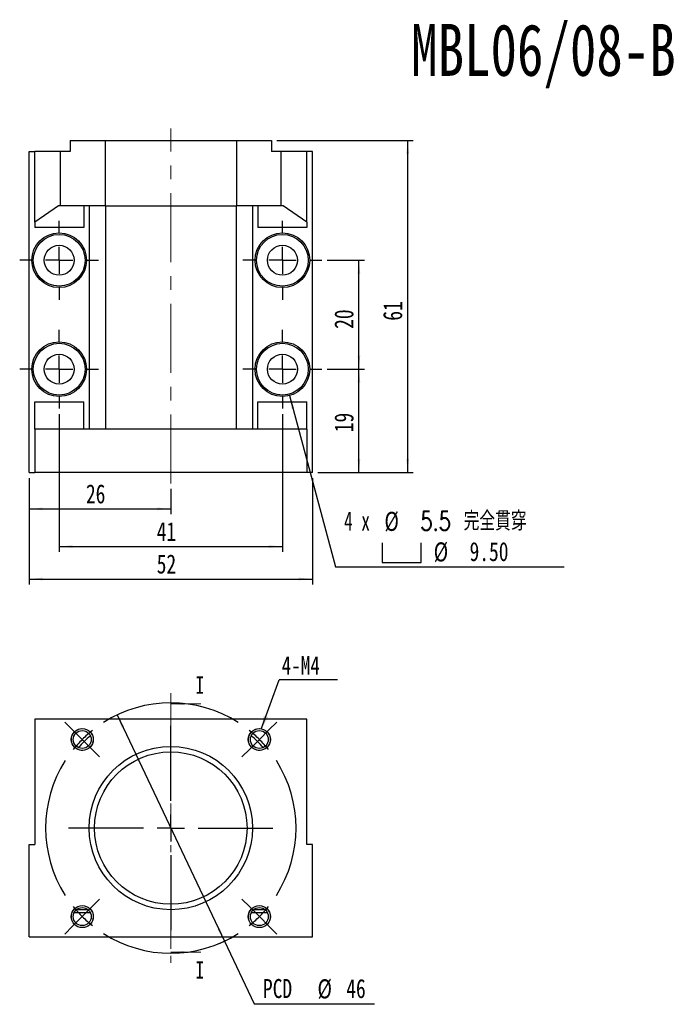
# Model space of a CAD drawing. Header units: millimetres. Extents: x 42 to 277, y 9 to 197.
# Tile 1 of 2: x 42 to 159, y 17 to 197. Entities that reach past the tile are written whole.
import ezdxf

# ---------------------------------------------------------------- set-up
doc = ezdxf.new("R2010")
doc.units = ezdxf.units.MM
doc.linetypes.add('CENTER', pattern=[10.16, 6.35, -1.27, 1.27, -1.27])
doc.linetypes.add('CENTERX2', pattern=[20.32, 12.7, -2.54, 2.54, -2.54])
doc.layers.add('FORMAT', color=7, linetype='Continuous')
doc.styles.add('SLDTEXTSTYLE0', font='TXT', dxfattribs={"width": 0.75})
doc.styles.add('SLDTEXTSTYLE1', font='TXT', dxfattribs={"width": 0.75, "bigfont": 'bigfont'})
doc.styles.add('SLDTEXTSTYLE2', font='TXT', dxfattribs={"width": 0.666667})
doc.dimstyles.new('SLDDIMSTYLE0', dxfattribs={"dimtxt": 3.5, "dimasz": 2.5, "dimexe": 0, "dimexo": 0.0625, "dimgap": 0.875, "dimtad": 0, "dimtih": 1, "dimtoh": 1, "dimrnd": 1e-09, "dimzin": 12, "dimdsep": 46, "dimtxsty": 'SLDTEXTSTYLE0', "dimsah": 1, "dimcen": 0, "dimadec": 0, "dimazin": 3, "dimtfac": 1, "dimtmove": 0, "dimatfit": 3, "dimfxl": 0, "dimfrac": 2, "dimtolj": 1, "dimtzin": 12, "dimarcsym": 0})
doc.dimstyles.new('SLDDIMSTYLE1', dxfattribs={"dimtxt": 0.18, "dimasz": 2.5, "dimexe": 0, "dimexo": 0.0625, "dimgap": 0, "dimtad": 0, "dimtih": 1, "dimtoh": 1, "dimdec": 0, "dimrnd": 1e-09, "dimzin": 0, "dimdsep": 46, "dimtxsty": 'Standard', "dimsah": 1, "dimcen": 0.09, "dimadec": 0, "dimazin": 0, "dimtfac": 2.5, "dimtdec": 0, "dimtofl": 0, "dimtmove": 0, "dimatfit": 3, "dimfxl": 0, "dimfrac": 2, "dimtolj": 1, "dimtzin": 0, "dimarcsym": 0})
doc.dimstyles.new('SLDDIMSTYLE2', dxfattribs={"dimtxt": 3.5, "dimasz": 2.5, "dimexe": 0, "dimexo": 0.0625, "dimgap": 0.875, "dimtad": 1, "dimrnd": 1e-09, "dimzin": 12, "dimdsep": 46, "dimtxsty": 'SLDTEXTSTYLE0', "dimsah": 1, "dimcen": 0.09, "dimadec": 0, "dimazin": 3, "dimtfac": 1, "dimtofl": 0, "dimtmove": 0, "dimatfit": 3, "dimfxl": 0, "dimfrac": 2, "dimtolj": 1, "dimtzin": 12, "dimarcsym": 0})
doc.dimstyles.new('SLDDIMSTYLE3', dxfattribs={"dimtxt": 3.5, "dimasz": 2.5, "dimexe": 0, "dimexo": 0.0625, "dimgap": 0.875, "dimtad": 0, "dimtih": 1, "dimtoh": 1, "dimdec": 1, "dimrnd": 1e-09, "dimzin": 12, "dimdsep": 46, "dimtxsty": 'SLDTEXTSTYLE0', "dimsah": 1, "dimcen": 0, "dimadec": 0, "dimazin": 3, "dimtfac": 1, "dimtofl": 0, "dimtmove": 0, "dimatfit": 3, "dimfxl": 0, "dimfrac": 2, "dimtolj": 1, "dimtzin": 12, "dimarcsym": 0})

# ---------------------------------------------------------------- blocks, each defined once
blk = doc.blocks.new('_D')
at = {"layer": 'FORMAT', "color": 7}
for p, q in [((59.52, 69.75), (79.25, 28.2)), ((79.25, 28.2), (84.72, 16.68)), ((84.72, 16.68), (106.78, 16.68))]:
    blk.add_line(p, q, dxfattribs=at)
blk.add_arc((69.38, 48.98), 23, 292.9154, 301.2381, dxfattribs=at)
for points in [[(59.52, 69.75), (60.36, 67.39), (60.82, 67.6)], [(79.25, 28.2), (78.41, 30.57), (77.95, 30.35)]]:
    blk.add_solid(points, dxfattribs=at)
at = {"layer": 'FORMAT', "color": 7, "char_height": 3.5, "attachment_point": 1, "style": 'SLDTEXTSTYLE0'}
for s, insert in [('PCD', (86.31, 21.25)), ('%%c', (96.33, 21.19)), ('46', (101.61, 21.25))]:
    blk.add_mtext(s, dxfattribs=dict(at, insert=insert))
blk = doc.blocks.new('SW_NOTE_0')
at = {"layer": 'FORMAT', "color": 0}
blk.add_line((10.7, 0), (0, 0), dxfattribs=at)
at = {"layer": 'FORMAT', "color": 0, "insert": (0.46, 4.4), "char_height": 3.44, "attachment_point": 1, "style": 'SLDTEXTSTYLE0'}
blk.add_mtext('4-M4', dxfattribs=at)
blk = doc.blocks.new('SW_CENTERMARKSYMBOL_0')
at = {"layer": 'FORMAT', "color": 0}
for p, q in [((-34.29, 1.77), (-35.73, 3.2)), ((-16.26, -11.26), (-16.26, 2.5)), ((1.77, 1.77), (3.2, 3.2)), ((-32.53, 0), (-34.29, 1.77)), ((-32.53, 0), (-30.76, -1.77)), ((0, 0), (-1.77, -1.77)), ((0, 0), (1.77, 1.77)), ((-30.76, -1.77), (-29.33, -3.2)), ((-1.77, -1.77), (-3.2, -3.2)), ((-16.26, -16.26), (-16.26, -13.76)), ((-21.26, -16.26), (-35.03, -16.26)), ((-16.26, -16.26), (-18.76, -16.26)), ((-16.26, -16.26), (-16.26, -18.76)), ((-16.26, -16.26), (-13.76, -16.26)), ((-11.26, -16.26), (2.5, -16.26)), ((-16.26, -21.26), (-16.26, -35.03)), ((-30.76, -30.76), (-29.33, -29.33)), ((-1.77, -30.76), (-3.2, -29.33)), ((-32.53, -32.53), (-34.29, -34.29)), ((-32.53, -32.53), (-30.76, -30.76)), ((0, -32.53), (-1.77, -30.76)), ((0, -32.53), (1.77, -34.29)), ((-34.29, -34.29), (-35.73, -35.73)), ((1.77, -34.29), (3.2, -35.73))]:
    blk.add_line(p, q, dxfattribs=at)
for start, end in [(57.4556, 122.5444), (135, 141.2278), (128.7722, 135), (45, 51.2278), (38.7722, 45), (147.4556, 212.5444), (327.4556, 32.5444), (218.7722, 225), (315, 321.2278), (225, 231.2278), (308.7722, 315), (237.4556, 302.5444)]:
    blk.add_arc((-16.26, -16.26), 23, start, end, dxfattribs=at)
blk = doc.blocks.new('_D_1')
at = {"layer": 'FORMAT', "color": 7}
for p, q in [((43.38, 113.26), (43.38, 106.6)), ((69.38, 111.26), (69.38, 106.6)), ((43.38, 107.6), (69.38, 107.6))]:
    blk.add_line(p, q, dxfattribs=at)
for points in [[(43.38, 107.6), (45.88, 107.35), (45.88, 107.85)], [(69.38, 107.6), (66.88, 107.85), (66.88, 107.35)]]:
    blk.add_solid(points, dxfattribs=at)
at = {"layer": 'FORMAT', "color": 7, "insert": (53.8, 112.11), "char_height": 3.5, "attachment_point": 1, "style": 'SLDTEXTSTYLE0'}
blk.add_mtext('26', dxfattribs=at)
blk = doc.blocks.new('_D_2')
at = {"layer": 'FORMAT', "color": 7}
for p, q in [((48.88, 125.01), (48.88, 99.68)), ((89.88, 125.01), (89.88, 99.68)), ((48.88, 100.68), (89.88, 100.68))]:
    blk.add_line(p, q, dxfattribs=at)
for points in [[(48.88, 100.68), (51.38, 100.43), (51.38, 100.93)], [(89.88, 100.68), (87.38, 100.93), (87.38, 100.43)]]:
    blk.add_solid(points, dxfattribs=at)
at = {"layer": 'FORMAT', "color": 7, "insert": (66.8, 105.19), "char_height": 3.5, "attachment_point": 1, "style": 'SLDTEXTSTYLE0'}
blk.add_mtext('41', dxfattribs=at)
blk = doc.blocks.new('_D_3')
at = {"layer": 'FORMAT', "color": 7}
for p, q in [((43.38, 113.26), (43.38, 93.72)), ((95.38, 113.26), (95.38, 93.72)), ((43.38, 94.72), (95.38, 94.72))]:
    blk.add_line(p, q, dxfattribs=at)
for points in [[(43.38, 94.72), (45.88, 94.47), (45.88, 94.97)], [(95.38, 94.72), (92.88, 94.97), (92.88, 94.47)]]:
    blk.add_solid(points, dxfattribs=at)
at = {"layer": 'FORMAT', "color": 7, "insert": (66.8, 99.23), "char_height": 3.5, "attachment_point": 1, "style": 'SLDTEXTSTYLE0'}
blk.add_mtext('52', dxfattribs=at)
blk = doc.blocks.new('_D_4')
at = {"layer": 'FORMAT', "color": 7}
for p, q in [((98.13, 153.26), (104.94, 153.26)), ((103.94, 133.26), (103.94, 153.26)), ((98.13, 133.26), (104.94, 133.26))]:
    blk.add_line(p, q, dxfattribs=at)
for points in [[(103.94, 153.26), (103.69, 150.76), (104.19, 150.76)], [(103.94, 133.26), (104.19, 135.76), (103.69, 135.76)]]:
    blk.add_solid(points, dxfattribs=at)
at = {"layer": 'FORMAT', "color": 7, "insert": (99.43, 140.67), "char_height": 3.5, "attachment_point": 1, "rotation": 90, "style": 'SLDTEXTSTYLE0'}
blk.add_mtext('20', dxfattribs=at)
blk = doc.blocks.new('SW_SYMBOL_HOLE_SPOT')
at = {"layer": 'FORMAT', "color": 0}
for p, q in [((0, 875), (0, 75)), ((1600, 75), (1600, 875)), ((0, 75), (1600, 75))]:
    blk.add_line(p, q, dxfattribs=at)
blk = doc.blocks.new('_D_5')
at = {"layer": 'FORMAT'}
for p, q in [((91.19, 128.41), (99.62, 96.94)), ((99.62, 96.94), (141.61, 96.94))]:
    blk.add_line(p, q, dxfattribs=at)
blk.add_solid([(91.19, 128.41), (91.59, 125.93), (92.07, 126.06)], dxfattribs=at)
at = {"layer": 'FORMAT', "xscale": 0.004470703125, "yscale": 0.004470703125, "zscale": 0.004470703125}
blk.add_blockref('SW_SYMBOL_HOLE_SPOT', (108.23, 97.43), dxfattribs=at)
at = {"layer": 'FORMAT', "char_height": 3.5, "attachment_point": 1}
for s, insert, style in [('4 x', (101.2, 107.12), 'SLDTEXTSTYLE2'), ('%%c', (108.62, 107.06), 'SLDTEXTSTYLE0'), ('5.5 \\M+18AAE\\M+19153\\M+18AD1\\M+190FA', (115.21, 107.12), 'SLDTEXTSTYLE1'), ('%%c', (117.67, 101.45), 'SLDTEXTSTYLE0'), ('9.50', (124.26, 101.51), 'SLDTEXTSTYLE0')]:
    blk.add_mtext(s, dxfattribs=dict(at, insert=insert, style=style))
blk = doc.blocks.new('_D_6')
at = {"layer": 'FORMAT', "color": 7}
for p, q in [((98.13, 133.26), (104.94, 133.26)), ((103.94, 114.26), (103.94, 133.26)), ((96.38, 114.26), (104.94, 114.26))]:
    blk.add_line(p, q, dxfattribs=at)
for points in [[(103.94, 133.26), (103.69, 130.76), (104.19, 130.76)], [(103.94, 114.26), (104.19, 116.76), (103.69, 116.76)]]:
    blk.add_solid(points, dxfattribs=at)
at = {"layer": 'FORMAT', "color": 7, "insert": (99.43, 121.68), "char_height": 3.5, "attachment_point": 1, "rotation": 90, "style": 'SLDTEXTSTYLE0'}
blk.add_mtext('19', dxfattribs=at)
blk = doc.blocks.new('_D_7')
at = {"layer": 'FORMAT', "color": 7}
for p, q in [((88.88, 175.26), (113.89, 175.26)), ((112.89, 114.26), (112.89, 175.26)), ((96.38, 114.26), (113.89, 114.26))]:
    blk.add_line(p, q, dxfattribs=at)
for points in [[(112.89, 175.26), (112.64, 172.76), (113.14, 172.76)], [(112.89, 114.26), (113.14, 116.76), (112.64, 116.76)]]:
    blk.add_solid(points, dxfattribs=at)
at = {"layer": 'FORMAT', "color": 7, "insert": (108.38, 142.17), "char_height": 3.5, "attachment_point": 1, "rotation": 90, "style": 'SLDTEXTSTYLE0'}
blk.add_mtext('61', dxfattribs=at)
blk = doc.blocks.new('SW_CENTERMARKSYMBOL_1')
at = {"layer": 'FORMAT', "color": 0}
for p, q in [((0, 5), (0, 7.25)), ((0, 0), (0, 2.5)), ((-5, 0), (-7.25, 0)), ((0, 0), (-2.5, 0)), ((0, 0), (0, -2.5)), ((0, 0), (2.5, 0)), ((5, 0), (7.25, 0)), ((0, -5), (0, -7.25))]:
    blk.add_line(p, q, dxfattribs=at)
blk = doc.blocks.new('SW_CENTERMARKSYMBOL_2')
at = {"layer": 'FORMAT', "color": 0}
for p, q in [((0, 5), (0, 7.25)), ((0, 0), (0, 2.5)), ((-5, 0), (-7.25, 0)), ((0, 0), (-2.5, 0)), ((0, 0), (0, -2.5)), ((0, 0), (2.5, 0)), ((5, 0), (7.25, 0)), ((0, -5), (0, -7.25))]:
    blk.add_line(p, q, dxfattribs=at)
blk = doc.blocks.new('SW_CENTERMARKSYMBOL_3')
at = {"layer": 'FORMAT', "color": 0}
for p, q in [((0, 5), (0, 7.25)), ((0, 0), (0, 2.5)), ((-5, 0), (-7.25, 0)), ((0, 0), (-2.5, 0)), ((0, 0), (0, -2.5)), ((0, 0), (2.5, 0)), ((5, 0), (7.25, 0)), ((0, -5), (0, -7.25))]:
    blk.add_line(p, q, dxfattribs=at)
blk = doc.blocks.new('SW_CENTERMARKSYMBOL_4')
at = {"layer": 'FORMAT', "color": 0}
for p, q in [((0, 5), (0, 7.25)), ((0, 0), (0, 2.5)), ((-5, 0), (-7.25, 0)), ((0, 0), (-2.5, 0)), ((0, 0), (0, -2.5)), ((0, 0), (2.5, 0)), ((5, 0), (7.25, 0)), ((0, -5), (0, -7.25))]:
    blk.add_line(p, q, dxfattribs=at)

msp = doc.modelspace()

# ---------------------------------------------------------------- linework, layer by layer
at = {"color": 7, "linetype": 'Continuous', "lineweight": 25}
for p, q in [((50.885, 175.261), (57.333, 175.261)), ((50.885, 175.261), (50.885, 173.261)), ((57.333, 175.261), (57.333, 163.261)), ((57.333, 175.261), (81.437, 175.261)), ((81.437, 175.261), (81.437, 163.261)), ((81.437, 175.261), (87.885, 175.261)), ((87.885, 175.261), (87.885, 173.261)), ((43.385, 114.261), (43.385, 173.261)), ((43.385, 173.261), (44.385, 173.261)), ((44.385, 160.261), (44.385, 173.261)), ((49.135, 173.261), (44.385, 173.261)), ((49.135, 163.261), (49.135, 173.261)), ((50.885, 173.261), (49.135, 173.261)), ((89.635, 173.261), (87.885, 173.261)), ((89.635, 163.261), (89.635, 173.261)), ((94.385, 173.261), (89.635, 173.261)), ((94.385, 160.261), (94.385, 173.261)), ((95.385, 173.261), (94.385, 173.261)), ((95.385, 114.261), (95.385, 173.261)), ((48.744, 163.261), (44.385, 160.261)), ((49.135, 163.261), (48.744, 163.261)), ((57.333, 163.261), (49.135, 163.261)), ((53.385, 163.261), (53.385, 159.261)), ((54.385, 163.261), (54.385, 122.261)), ((57.333, 163.261), (81.437, 163.261)), ((57.385, 163.261), (57.385, 122.261)), ((81.385, 163.261), (81.385, 122.261)), ((89.635, 163.261), (81.437, 163.261)), ((84.385, 163.261), (84.385, 122.261)), ((85.385, 163.261), (85.385, 159.261)), ((90.026, 163.261), (89.635, 163.261)), ((94.385, 160.261), (90.026, 163.261)), ((44.385, 160.261), (44.385, 159.261)), ((53.385, 159.261), (44.385, 159.261)), ((94.385, 159.261), (85.385, 159.261)), ((94.385, 160.261), (94.385, 159.261)), ((44.385, 127.261), (53.385, 127.261)), ((44.385, 122.261), (44.385, 127.261)), ((53.385, 122.261), (53.385, 127.261)), ((85.385, 127.261), (94.385, 127.261)), ((85.385, 122.261), (85.385, 127.261)), ((94.385, 122.261), (94.385, 127.261)), ((94.385, 122.261), (44.385, 122.261)), ((44.385, 122.261), (44.385, 114.261)), ((94.385, 122.261), (94.385, 114.261)), ((43.385, 114.261), (44.385, 114.261)), ((94.385, 114.261), (44.385, 114.261)), ((95.385, 114.261), (94.385, 114.261)), ((44.385, 68.976), (44.385, 45.976)), ((94.385, 68.976), (44.385, 68.976)), ((94.385, 45.976), (94.385, 68.976)), ((43.385, 28.976), (43.385, 45.976)), ((43.385, 45.976), (44.385, 45.976)), ((95.385, 45.976), (94.385, 45.976)), ((95.385, 28.976), (95.385, 45.976)), ((51.659, 33.476), (54.584, 33.476)), ((84.186, 33.476), (87.111, 33.476)), ((43.385, 28.976), (95.385, 28.976))]:
    msp.add_line(p, q, dxfattribs=at)
at = {"color": 7, "linetype": 'CENTER', "lineweight": 18}
msp.add_line((69.385, 73.776), (69.385, 24.176), dxfattribs=at)
at = {"color": 7, "linetype": 'Continuous', "lineweight": 18}
for p, q in [((74.885, 71.776), (69.385, 71.776)), ((74.885, 26.176), (69.385, 26.176))]:
    msp.add_line(p, q, dxfattribs=at)
at = {"color": 7, "linetype": 'Continuous', "lineweight": 25}
for centre, radius in [((48.885, 153.261), 5.025), ((48.885, 153.261), 4.75), ((89.885, 153.261), 5.025), ((89.885, 153.261), 4.75), ((48.885, 153.261), 2.75), ((89.885, 153.261), 2.75), ((48.885, 133.261), 5.025), ((48.885, 133.261), 4.75), ((89.885, 133.261), 5.025), ((89.885, 133.261), 4.75), ((48.885, 133.261), 2.75), ((89.885, 133.261), 2.75), ((53.122, 65.24), 2.025), ((85.648, 65.24), 2.025), ((53.122, 65.24), 1.65), ((85.648, 65.24), 1.65), ((69.385, 48.976), 15), ((69.385, 48.976), 14), ((53.122, 32.713), 2.025), ((53.122, 32.713), 1.65), ((85.648, 32.713), 2.025), ((85.648, 32.713), 1.65)]:
    msp.add_circle(centre, radius, dxfattribs=at)
at = {"color": 7, "linetype": 'Continuous', "lineweight": 18}
for centre in [(53.122, 65.24), (85.648, 65.24), (53.122, 32.713), (85.648, 32.713)]:
    msp.add_arc(centre, 2, 255, 195, dxfattribs=at)
at = {"color": 7, "linetype": 'Continuous', "lineweight": 25}
for start, end in [(131.03884, 138.96116), (41.03884, 48.96116)]:
    msp.add_arc((69.385, 48.976), 22.5, start, end, dxfattribs=at)
for points in [[(54.183, 33.976), (54.012, 33.976), (53.838, 33.976), (53.484, 33.976), (53.3, 33.976), (52.935, 33.976), (52.756, 33.976), (52.404, 33.976), (52.23, 33.976), (52.06, 33.976)], [(86.71, 33.976), (86.539, 33.976), (86.365, 33.976), (86.011, 33.976), (85.827, 33.976), (85.462, 33.976), (85.283, 33.976), (84.931, 33.976), (84.757, 33.976), (84.587, 33.976)]]:
    msp.add_open_spline(points, degree=3, knots=[0, 0, 0, 0, 0.25, 0.25, 0.5, 0.5, 0.75, 0.75, 1, 1, 1, 1], dxfattribs=at)
at = {"color": 7, "linetype": 'Continuous', "lineweight": 18}
for points in [[(69.385, 71.776), (71.885, 71.526), (71.885, 72.026)], [(69.385, 26.176), (71.885, 25.926), (71.885, 26.426)]]:
    msp.add_solid(points, dxfattribs=at)
at = {"layer": 'FORMAT', "color": 7, "linetype": 'CENTERX2', "lineweight": 18}
msp.add_line((69.385, 112.261), (69.385, 177.48), dxfattribs=at)

# ---------------------------------------------------------------- block references
at = {"layer": 'FORMAT', "color": 7}
for name, p in [('SW_CENTERMARKSYMBOL_1', (48.885, 153.261)), ('SW_CENTERMARKSYMBOL_3', (89.885, 153.261)), ('SW_CENTERMARKSYMBOL_2', (48.885, 133.261)), ('SW_CENTERMARKSYMBOL_4', (89.885, 133.261)), ('SW_NOTE_0', (89.284, 76.183)), ('SW_CENTERMARKSYMBOL_0', (85.648, 65.24))]:
    msp.add_blockref(name, p, dxfattribs=at)

# ---------------------------------------------------------------- texts
at = {"color": 7, "linetype": 'Continuous', "char_height": 3.175, "attachment_point": 1, "style": 'SLDTEXTSTYLE0'}
for insert in [(73.927, 76.82), (73.927, 24.497)]:
    msp.add_mtext('I', dxfattribs=dict(at, insert=insert))
at = {"layer": 'FORMAT', "color": 7, "insert": (113.53, 196.661), "char_height": 9.525, "attachment_point": 1, "style": 'SLDTEXTSTYLE0'}
msp.add_mtext('MBL06/08-B', dxfattribs=at)

# ---------------------------------------------------------------- dimensions: what is measured, and where the dimension line sits
at = {"layer": 'FORMAT', "color": 7}
for base, p1, p2, picture, middle in [((112.894, 175.261), (95.385, 114.261), (87.885, 175.261), '_D_7', (112.894, 144.761)), ((103.943, 153.261), (97.135, 133.261), (97.135, 153.261), '_D_4', (103.943, 143.261)), ((103.943, 133.261), (95.385, 114.261), (97.135, 133.261), '_D_6', (103.943, 124.27))]:
    dim = msp.add_linear_dim(base=base, p1=p1, p2=p2, angle=90, dimstyle='SLDDIMSTYLE2', dxfattribs=at)
    dim.commit()
    dim.dimension.update_dxf_attribs({"geometry": picture, "text_midpoint": middle, "dimtype": 160})
at = {"layer": 'FORMAT'}
dim = msp.add_diameter_dim_2p(p1=(88.5844, 138.1146), p2=(91.1855, 128.4071), text='4 x <> 完全貫穿\\P{\\fGDT;v}%%c 9.50 \\P', dimstyle='SLDDIMSTYLE3', dxfattribs=at)
dim.commit()
dim.dimension.update_dxf_attribs({"geometry": '_D_5', "text_midpoint": (121.4086, 102.5528), "dimtype": 163})
at = {"layer": 'FORMAT', "color": 7}
for base, p1, p2, picture, middle in [((89.885, 100.683), (48.885, 126.011), (89.885, 126.011), '_D_2', (69.385, 100.683)), ((69.385, 107.601), (43.385, 114.261), (69.385, 112.261), '_D_1', (56.385, 107.601)), ((95.385, 94.721), (43.385, 114.261), (95.385, 114.261), '_D_3', (69.385, 94.721))]:
    dim = msp.add_linear_dim(base=base, p1=p1, p2=p2, dimstyle='SLDDIMSTYLE2', dxfattribs=at)
    dim.commit()
    dim.dimension.update_dxf_attribs({"geometry": picture, "text_midpoint": middle, "dimtype": 160})
dim = msp.add_diameter_dim_2p(p1=(79.252, 28.2), p2=(59.518, 69.752), text='PCD<>', dimstyle='SLDDIMSTYLE0', dxfattribs=at)
dim.commit()
dim.dimension.update_dxf_attribs({"geometry": '_D', "text_midpoint": (96.547, 19.487), "dimtype": 163})

# ---------------------------------------------------------------- leaders
msp.add_leader([(86.005, 67.124), (89.284, 76.183)], dimstyle='SLDDIMSTYLE1', dxfattribs=at)

doc.saveas('drawing.dxf')
